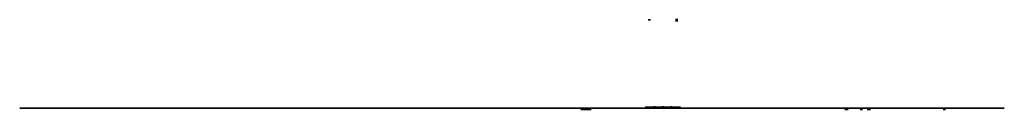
# Model space of a CAD drawing. Header units: millimetres. Extents: x 8701 to 11201, y -3 to 6197.
# Tile 1 of 2: x 8701 to 11201, y -3 to 226. Entities that reach past the tile are written whole.
import ezdxf

# ---------------------------------------------------------------- set-up
doc = ezdxf.new("R2010")
doc.units = ezdxf.units.MM

msp = doc.modelspace()

# ---------------------------------------------------------------- linework, layer by layer
at = {"extrusion": (0, 1, 0)}
for points, elevation in [([(-10369.3, 883.7, -1.44357), (-10371.7, 878.7, -0.692727)], 225.6), ([(-10299.5, 714.4, -1.44357), (-10302, 709.3, -0.692727)], 224.7), ([(-10369.5, 718.8, -1.44357), (-10371.9, 713.8, -0.692727)], 222.6), ([(-10364.4, 922.1, 4.111719), (-10364.2, 919.3, 0.243207)], 3), ([(-10299.4, 879.3, -1.44357), (-10301.8, 874.2, -0.692727)], 0), ([(-10802, 352.2, -1.542913), (-10803, 345, -0.648125)], -3), ([(-10835.9, 179.4, 4.111719), (-10835.7, 176.6, 0.243207)], -3), ([(-10858.6, 352.2, -1.542913), (-10859.6, 345, -0.648125)], -3), ([(-11046.5, 138.8, 4.111719), (-11046.3, 136, 0.243207)], -3)]:
    msp.add_lwpolyline(points, format="xyb", close=True, dxfattribs=dict(at, elevation=elevation))
at = {"color": 6, "extrusion": (0, 1, 0)}
msp.add_lwpolyline([(-11201.5, 992.1), (-8701.5, 992.1), (-8701.5, -257.9), (-11201.5, -257.9)], close=True, dxfattribs=at)
at = {"extrusion": (0, 1, 0)}
for points in [[(-10138.4, 272.8, -0.422495), (-10179, 269.1, -0.043622), (-10179, -132.9, -0.601161), (-10138.7, -138, 0.089112), (-10138.4, 272.8, -1.19472)], [(-10191.4, 272.7, -0.422495), (-10232, 269, -0.043622), (-10232, -133, -0.601161), (-10191.7, -138.1, 0.089112), (-10191.4, 272.7, -1.19472)], [(-10192.8, 694.1, -0.422495), (-10233.4, 690.4, -0.043622), (-10233.4, 288.4, -0.601161), (-10193.1, 283.4, 0.089112), (-10192.8, 694.1, -1.19472)], [(-10245.8, 694.1, -0.422495), (-10286.4, 690.4, -0.043622), (-10286.4, 288.4, -0.601161), (-10246.1, 283.3, 0.089112), (-10245.8, 694.1, -1.19472)], [(-10644.7, -160.4, -0.422495), (-10641, -201, -0.043622), (-10239, -201, -0.601161), (-10233.9, -160.7, 0.089112), (-10644.7, -160.4, -1.19472)], [(-10644.6, -213.4, -0.422495), (-10640.9, -254, -0.043622), (-10238.9, -254, -0.601161), (-10233.9, -213.7, 0.089112), (-10644.6, -213.4, -1.19472)], [(-10644.8, -1.4, -0.422495), (-10641.1, -42, -0.043622), (-10239.1, -42, -0.601161), (-10234, -1.7, 0.089112), (-10644.8, -1.4, -1.19472)], [(-10644.8, -107.4, -0.422495), (-10641.1, -148, -0.043622), (-10239.1, -148, -0.601161), (-10234, -107.7, 0.089112), (-10644.8, -107.4, -1.19472)], [(-10644.9, -54.4, -0.422495), (-10641.1, -95, -0.043622), (-10239.2, -95, -0.601161), (-10234.1, -54.7, 0.089112), (-10644.9, -54.4, -1.19472)], [(-10298.8, 694.1, -0.422495), (-10339.4, 690.4, -0.043622), (-10339.4, 288.4, -0.601161), (-10299.1, 283.4, 0.089112), (-10298.8, 694.1, -1.19472)], [(-10302.7, 842.7, -0.21613), (-10314.1, 819, 0.467633), (-10314.1, 773.1, -2.743101), (-10355.3, 773.1, 0.465316), (-10355.2, 819, -1.5929), (-10302.7, 842.7, -1.062538)], [(-10664.6, 207.6), (-10652.8, 245.9, -0.343101), (-10642.4, 253.1), (-10515.9, 253.1, -0.841553), (-10512.6, 233.6), (-10537.3, 225.1, -0.243834), (-10546.4, 226.4, 0.411784), (-10664.6, 207.6, -0.507412)], [(-11196.2, 980.4, -0.505118), (-11194.9, 981.4, 0.228377), (-11175.1, 985, -0.757023), (-11173.2, 984.5), (-11173.2, 981.9), (-11170.2, 981.9), (-11170.2, 971.9), (-11173.2, 971.9), (-11173.2, 941.9), (-11170.2, 941.9), (-11170.2, 931.9), (-11173.2, 931.9), (-11173.2, 924.7, -0.834261), (-11175.2, 924.4), (-11196.2, 980.4)], [(-11170.7, 777.7, 0.505118), (-11172, 778.6, -0.228377), (-11191.9, 782.3, 0.757023), (-11193.7, 781.8), (-11193.7, 779.2), (-11196.7, 779.2), (-11196.7, 769.2), (-11193.7, 769.2), (-11193.7, 739.2), (-11196.7, 739.2), (-11196.7, 729.2), (-11193.7, 729.2), (-11193.7, 722, 0.834261), (-11191.8, 721.6), (-11170.7, 777.7)], [(-11197, 842.2, -0.505118), (-11195.7, 843.2, 0.228377), (-11175.9, 846.8, -0.757023), (-11174, 846.3), (-11174, 843.7), (-11171, 843.7), (-11171, 833.7), (-11174, 833.7), (-11174, 803.7), (-11171, 803.7), (-11171, 793.7), (-11174, 793.7), (-11174, 786.5, -0.834261), (-11176, 786.2), (-11197, 842.2)], [(-11197.3, 910.1, -0.505118), (-11196, 911, 0.228377), (-11176.1, 914.7, -0.757023), (-11174.3, 914.2), (-11174.3, 911.6), (-11171.3, 911.6), (-11171.3, 901.6), (-11174.3, 901.6), (-11174.3, 871.6), (-11171.3, 871.6), (-11171.3, 861.6), (-11174.3, 861.6), (-11174.3, 854.4, -0.834261), (-11176.2, 854), (-11197.3, 910.1)]]:
    msp.add_lwpolyline(points, format="xyb", dxfattribs=at)
for points, elevation in [([(-10154.6, 983), (-10154.6, 935.8), (-10151.6, 935.8), (-10151.6, 932.8), (-10146.6, 932.8), (-10146.6, 935.8), (-10135.9, 935.8), (-10135.9, 932.8), (-10130.9, 932.8), (-10130.9, 935.8), (-10127.9, 935.8), (-10127.9, 978.2)], 0), ([(-10311.7, 815.5), (-10311.7, 776.6), (-10314.7, 776.6), (-10314.7, 815.5)], 3.1), ([(-10311.7, 720.6), (-10311.7, 710.6), (-10314.7, 710.6), (-10314.7, 720.6)], 3.1), ([(-10333.1, 885.6), (-10333.1, 878.6), (-10336.2, 878.6), (-10336.2, 885.6)], 3.4), ([(-10333.1, 713.6), (-10333.1, 706.6), (-10336.2, 706.6), (-10336.2, 713.6)], 3.4), ([(-10354.6, 881.5), (-10354.6, 871.6), (-10357.6, 871.6), (-10357.6, 881.5)], 3.6), ([(-10354.6, 815.5), (-10354.6, 776.6), (-10357.6, 776.6), (-10357.6, 815.5)], 3.6), ([(-10354.6, 720.6), (-10354.6, 711.3), (-10357.6, 711.3), (-10357.6, 720.6)], 3.6), ([(-10152.9, 920), (-10152.9, 877.8), (-10149.9, 877.8), (-10149.9, 874.8), (-10144.9, 874.8), (-10144.9, 877.8), (-10134.2, 877.8), (-10134.2, 874.8), (-10129.2, 874.8), (-10129.2, 877.8), (-10126.2, 877.8), (-10126.2, 915.2)], -3)]:
    msp.add_lwpolyline(points, close=True, dxfattribs=dict(at, elevation=elevation))
for points in [[(-10196.5, -142.6), (-10196.5, -189.8), (-10193.5, -189.8), (-10193.5, -192.8), (-10188.5, -192.8), (-10188.5, -189.8), (-10177.8, -189.8), (-10177.8, -192.8), (-10172.8, -192.8), (-10172.8, -189.8), (-10169.8, -189.8), (-10169.8, -147.4)], [(-10228.3, -136.2), (-10228.3, -171.5), (-10225.3, -171.5), (-10225.3, -174.5), (-10220.3, -174.5), (-10220.3, -151.5), (-10201.6, -151.5), (-10201.6, -134.2)], [(-10247.8, 986.2), (-10247.8, 936.6), (-10244.8, 936.6), (-10244.8, 933.6), (-10239.8, 933.6), (-10239.8, 956.6), (-10221.1, 956.6), (-10221.1, 984.2)], [(-10259.9, 196.3), (-10259.9, 174.2), (-10249.9, 174.2), (-10249.9, 154.2), (-10241.2, 154.2), (-10241.2, 151.2), (-10236.2, 151.2), (-10236.2, 154.2), (-10233.2, 154.2), (-10233.2, 191.5)], [(-10281.8, 984.6), (-10281.8, 949.3), (-10278.8, 949.3), (-10278.8, 946.3), (-10273.8, 946.3), (-10273.8, 969.3), (-10255.1, 969.3), (-10255.1, 986.6)], [(-10258.8, 105.3), (-10258.8, 158.5), (-10276.5, 175.5), (-10307, 175.5), (-10325.2, 152), (-10325.2, 38.9)], [(-10286.7, 110.8), (-10287.9, 122.6), (-10308.4, 101.7), (-10308.3, 89.2)], [(-10316.9, 987.3), (-10316.9, 950), (-10313.9, 950), (-10313.9, 947), (-10308.9, 947), (-10308.9, 950), (-10298.2, 950), (-10298.2, 947), (-10293.2, 947), (-10293.2, 950), (-10290.2, 950), (-10290.2, 985.3)], [(-10349.9, 986.7), (-10349.9, 964.6), (-10339.9, 964.6), (-10339.9, 944.6), (-10331.2, 944.6), (-10331.2, 941.6), (-10326.2, 941.6), (-10326.2, 944.6), (-10323.2, 944.6), (-10323.2, 981.9)], [(-10396.3, 99.3), (-10396.3, 152.4), (-10378.6, 169.5), (-10348.1, 169.5), (-10329.9, 145.9), (-10329.9, 32.8)], [(-10449.8, 894.9), (-10442.1, 932.8), (-10427.1, 932.8), (-10427.1, 938.8), (-10412.1, 938.8), (-10412.1, 932.8), (-10372.3, 932.8), (-10372.3, 938.8), (-10357.3, 938.8), (-10357.3, 932.8), (-10342.3, 932.8), (-10342.3, 894.9)], [(-10342.9, 212.5), (-10422.8, 212.5), (-10422.8, 242.5), (-10342.9, 242.5)], [(-10368.4, 131.2), (-10367.2, 119.4), (-10346.7, 140.3), (-10346.8, 152.8)], [(-10642.3, 534.4), (-10642.3, 474.4), (-10612.3, 474.4), (-10612.3, 534.4)], [(-10665, 24), (-10665, -11.3), (-10662, -11.3), (-10662, -14.3), (-10657, -14.3), (-10657, 8.7), (-10638.3, 8.7), (-10638.3, 26)], [(-10780.1, 956.6), (-10778.2, 952), (-10781, 950.9), (-10782.9, 955.5)], [(-10781, 945.3), (-10778.2, 944.2), (-10780.1, 939.6), (-10782.9, 940.7)], [(-10787, 930.8), (-10784.2, 929.7), (-10786.1, 925.1), (-10788.9, 926.2)], [(-10796.3, 978.6), (-10791.7, 976.7), (-10792.8, 973.9), (-10797.5, 975.8)], [(-10792.8, 922.3), (-10791.7, 919.5), (-10796.3, 917.6), (-10797.5, 920.4)], [(-10810.8, 984.6), (-10806.2, 982.7), (-10807.3, 979.9), (-10812, 981.9)], [(-10840.8, -11.4), (-10840.8, -33.6), (-10830.8, -33.6), (-10830.8, -53.6), (-10822.1, -53.6), (-10822.1, -56.6), (-10817.1, -56.6), (-10817.1, -53.6), (-10814.1, -53.6), (-10814.1, -16.3)], [(-10823.3, 982.7), (-10818.7, 984.6), (-10817.5, 981.9), (-10822.1, 979.9)], [(-10837.8, 976.7), (-10833.2, 978.6), (-10832, 975.8), (-10836.6, 973.9)], [(-10832, 920.4), (-10833.2, 917.6), (-10837.8, 919.5), (-10836.6, 922.3)], [(-10845.2, 929.7), (-10842.5, 930.8), (-10840.6, 926.2), (-10843.3, 925.1)], [(-10851.2, 944.2), (-10848.5, 945.3), (-10846.6, 940.7), (-10849.3, 939.6)], [(-10851.2, 952), (-10848.5, 950.9), (-10846.6, 955.5), (-10849.3, 956.6)], [(-11008.5, -185.3), (-11008.5, -207.5), (-10998.5, -207.5), (-10998.5, -227.5), (-10989.8, -227.5), (-10989.8, -230.5), (-10984.8, -230.5), (-10984.8, -227.5), (-10981.8, -227.5), (-10981.8, -190.1)], [(-11026.2, 304.6), (-11026.2, 257.4), (-11023.2, 257.4), (-11023.2, 254.4), (-11018.2, 254.4), (-11018.2, 257.4), (-11007.4, 257.4), (-11007.4, 254.4), (-11002.4, 254.4), (-11002.4, 257.4), (-10999.4, 257.4), (-10999.4, 299.8)], [(-11040.8, -190.4), (-11040.8, -227.7), (-11037.8, -227.7), (-11037.8, -230.7), (-11032.8, -230.7), (-11032.8, -227.7), (-11022.1, -227.7), (-11022.1, -230.7), (-11017.1, -230.7), (-11017.1, -227.7), (-11014.1, -227.7), (-11014.1, -192.4)], [(-11051, -70.7), (-11051, -106), (-11048, -106), (-11048, -109), (-11043, -109), (-11043, -86), (-11024.3, -86), (-11024.3, -68.7)], [(-11063.7, 983.9), (-11063.7, 923.9), (-11033.7, 923.9), (-11033.7, 983.9)], [(-11132.7, -139.7), (-11132.7, -189.2), (-11129.7, -189.2), (-11129.7, -192.2), (-11124.7, -192.2), (-11124.7, -189.2), (-11114, -189.2), (-11114, -192.2), (-11109, -192.2), (-11109, -189.2), (-11106, -189.2), (-11106, -141.7)], [(-11196.4, 343.6), (-11196.4, 294), (-11193.4, 294), (-11193.4, 291), (-11188.4, 291), (-11188.4, 314), (-11169.7, 314), (-11169.7, 341.6)]]:
    msp.add_lwpolyline(points, close=True, dxfattribs=at)
for points in [[(-10421.4, 251.5), (-10421.4, 254.5), (-10423.4, 254.5, -0.414214), (-10403.4, 274.5), (-10260.4, 274.5, -0.414214), (-10240.4, 254.5), (-10242.4, 254.5), (-10242.4, 251.5), (-10249.6, 251.5), (-10249.6, 254.5, 0.408724), (-10259.4, 264.5), (-10306.9, 264.5, 0.145873), (-10327.7, 254.5), (-10330.3, 254.5), (-10330.3, 264.5), (-10333.5, 264.5), (-10333.5, 254.5), (-10336.6, 254.5, 0.134635), (-10357.1, 264.5), (-10404.4, 264.5, 0.414177), (-10414.4, 254.5), (-10414.4, 251.5)], [(-10274.8, 99, 0.01152), (-10279.2, 123.9, 0.029808), (-10286.9, 153.8, 0.037947), (-10291.7, 165.6, 0.123232), (-10294.6, 169.1, 0.102662), (-10295.8, 169.6), (-10295.8, 167.1, -0.06431), (-10295.5, 167, -0.095826), (-10294.3, 164.9, -0.024112), (-10292.7, 159.8, -0.028884), (-10287.5, 132.6, -0.014935), (-10285.1, 110.4), (-10284.3, 105.7)], [(-10305.2, 106.8, -0.022523), (-10303.8, 134.9, -0.01894), (-10301.3, 152.7, -0.040202), (-10298.6, 163.2, -0.02453), (-10297.7, 166, -0.176892), (-10296.8, 167.1), (-10296.8, 169.6, 0.209938), (-10298.9, 168.2, 0.071881), (-10300.2, 165.6, 0.032962), (-10303.1, 155.3, 0.03009), (-10306.9, 130.2, 0.020565), (-10308.4, 103.2)], [(-10741.3, 347.2), (-10692.3, 347.2, -1), (-10689.3, 347.2), (-10649.9, 347.2), (-10649.9, 535.2, -0.414214), (-10643.9, 541.2), (-10585.9, 541.2, -0.414214), (-10579.9, 535.2), (-10579.9, 347.2), (-10528.2, 347.2), (-10528.2, 489.1, -1.591618), (-10526, 490.6), (-10388.7, 510.4, -0.716246), (-10386.8, 512.4), (-10336.9, 603.5), (-10473.7, 942.5), (-10524.8, 950.3, -0.8912), (-10527.7, 951), (-10617.8, 938, -1.602042), (-10620.4, 937.5), (-10623.4, 941.7), (-10689.3, 988.1, -0.904884), (-10692.3, 988.4), (-10773.7, 988.4), (-10741.3, 546.8)], [(-10521.2, 450.4), (-10521.2, 453.4), (-10523.2, 453.4, -0.414214), (-10503.2, 473.4), (-10360.3, 473.4, -0.414214), (-10340.3, 453.4), (-10342.3, 453.4), (-10342.3, 450.4), (-10349.5, 450.4), (-10349.5, 453.4, 0.408724), (-10359.3, 463.4), (-10406.8, 463.4, 0.145873), (-10427.6, 453.4), (-10430.2, 453.4), (-10430.2, 463.4), (-10433.4, 463.4), (-10433.4, 453.4), (-10436.4, 453.4, 0.134635), (-10457, 463.4), (-10504.2, 463.4, 0.414177), (-10514.2, 453.4), (-10514.2, 450.4)], [(-10518.7, 426.8), (-10518.7, 429.8), (-10520.7, 429.8, -0.414214), (-10500.7, 449.8), (-10366.4, 449.8, -0.414213), (-10346.4, 429.8), (-10348.4, 429.8), (-10348.4, 426.8), (-10358.3, 426.8), (-10358.4, 429.8, 0.414213), (-10368.4, 439.8), (-10404.4, 439.8, 0.414214), (-10414.4, 429.8), (-10414.4, 426.8), (-10433.7, 426.8), (-10433.7, 439.8), (-10436.7, 439.8), (-10436.7, 426.8), (-10453.3, 426.8), (-10453.3, 429.8, 0.414214), (-10463.3, 439.8), (-10499.3, 439.8, 0.414215), (-10509.3, 429.8), (-10509.3, 426.8)], [(-10518.7, 400.8), (-10518.7, 403.8), (-10520.7, 403.8, -0.414214), (-10500.7, 423.8), (-10366.4, 423.8, -0.414213), (-10346.4, 403.8), (-10348.4, 403.8), (-10348.4, 400.8), (-10358.3, 400.8), (-10358.4, 403.8, 0.414213), (-10368.4, 413.8), (-10404.4, 413.8, 0.414214), (-10414.4, 403.8), (-10414.4, 400.8), (-10433.7, 400.8), (-10433.7, 413.8), (-10436.7, 413.8), (-10436.7, 400.8), (-10453.3, 400.8), (-10453.3, 403.8, 0.414214), (-10463.3, 413.8), (-10499.3, 413.8, 0.414215), (-10509.3, 403.8), (-10509.3, 400.8)], [(-10349.9, 135.2, -0.022523), (-10351.3, 107.1, -0.01894), (-10353.8, 89.3, -0.040202), (-10356.4, 78.8, -0.02453), (-10357.3, 76, -0.176892), (-10358.3, 74.9), (-10358.3, 72.4, 0.209938), (-10356.2, 73.8, 0.071881), (-10354.9, 76.4, 0.032962), (-10352, 86.7, 0.03009), (-10348.2, 111.8, 0.020565), (-10346.7, 138.8)], [(-10380.3, 143, 0.01152), (-10375.9, 118.1, 0.029808), (-10368.2, 88.2, 0.037947), (-10363.3, 76.4, 0.123232), (-10360.5, 72.9, 0.102662), (-10359.3, 72.4), (-10359.3, 74.9, -0.06431), (-10359.6, 75, -0.095826), (-10360.8, 77.1, -0.024112), (-10362.4, 82.2, -0.028884), (-10367.6, 109.4, -0.014935), (-10370, 131.6), (-10370.8, 136.3)], [(-10421, 922.1, 4.111719), (-10420.8, 919.3, 0.243207)], [(-10642.5, 446.2), (-10642.5, 461.2, -0.408288), (-10637.6, 466.2), (-10637.6, 456.2), (-10634.4, 456.2), (-10634.4, 466.2), (-10616.1, 466.2), (-10616.1, 456.2), (-10612.9, 456.2), (-10612.9, 466.2), (-10594.5, 466.2), (-10594.5, 456.2), (-10591.4, 456.2), (-10591.4, 466.2, -0.408615), (-10586.4, 461.2), (-10586.4, 446.2)], [(-10642.5, 420.2), (-10642.5, 435.2, -0.408288), (-10637.6, 440.2), (-10637.6, 430.2), (-10634.4, 430.2), (-10634.4, 440.2), (-10616.1, 440.2), (-10616.1, 430.2), (-10612.9, 430.2), (-10612.9, 440.2), (-10594.5, 440.2), (-10594.5, 430.2), (-10591.4, 430.2), (-10591.4, 440.2, -0.408615), (-10586.4, 435.2), (-10586.4, 420.2)], [(-10966.9, -90.6), (-10641.9, -90.6), (-10641.9, -82.6, 0.414214), (-10646.9, -77.6), (-10961.9, -77.6, 0.414214), (-10966.9, -82.6)], [(-10966.9, -73.8), (-10641.9, -73.8), (-10641.9, -65.8, 0.414214), (-10646.9, -60.8), (-10961.9, -60.8, 0.414214), (-10966.9, -65.8)], [(-10810.5, 422.8, -0.074512), (-10814.3, 425.1), (-10853.4, 457.6, -0.314851), (-10860.8, 478.8), (-10831.7, 548.5, -0.197095), (-10825.6, 554.7), (-10797, 567.1, -0.442481), (-10782.5, 557.3), (-10745.4, 413, -0.64207), (-10758.9, 401.3)], [(-11166.1, 989.1), (-11117.1, 989.1, 1), (-11114.1, 989.1), (-11074.7, 989.1), (-11074.7, 902.1, 0.414214), (-11068.7, 896.1), (-11010.7, 896.1, 0.414214), (-11004.7, 902.1), (-11004.7, 989.1), (-10953, 989.1), (-10953, 847.2, 1.591618), (-10950.8, 845.7), (-10813.4, 825.9, 0.716246), (-10811.5, 823.9), (-10761.7, 732.8), (-10898.4, 393.8), (-10949.6, 386, 0.8912), (-10952.5, 385.3), (-11042.6, 398.3, 1.602042), (-11045.2, 398.9), (-11048.2, 394.6), (-11114.1, 348.3, 0.904884), (-11117.1, 347.9), (-11198.5, 347.9), (-11166.1, 789.5)], [(-10778.4, 798.8), (-10790.2, 803.6, -0.144466), (-10796.8, 808.9), (-10818.3, 839.5, -0.199536), (-10820.8, 850.8), (-10818.2, 865.7, -0.198289), (-10812, 875.3), (-10791.4, 889.8, -0.557689), (-10775.8, 883.1), (-10764.8, 809.6, -0.580418)], [(-10855.7, 949.6, -2.418325), (-10816.3, 907.1, -0.413509)], [(-10785.2, 968.5, -2.468398), (-10787.3, 964.9, -0.405121)], [(-10831.5, 971.8, -1.675616), (-10825.3, 921.1, -0.596795)], [(-10789.7, 141.4, 4.111719), (-10789.5, 138.6, 0.243207)], [(-10802, 408.8, -1.542913), (-10803, 401.5, -0.648125)], [(-10815.5, 916, -2.468398), (-10817.6, 912.4, -0.405121)], [(-10833.4, 385.7, -1.451539), (-10832.1, 367.1, -0.688924)], [(-10845.8, 968.5, -2.468398), (-10848, 964.9, -0.405121)], [(-10858.6, 408.8, -1.542913), (-10859.6, 401.5, -0.648125)], [(-10948.3, 865.5), (-10941.9, 876.4, -0.144466), (-10935.7, 882.2), (-10902.2, 899, -0.199536), (-10890.7, 899.8), (-10876.3, 894.9, -0.198289), (-10867.7, 887.4), (-10856.4, 864.9, -0.557689), (-10865.3, 850.4), (-10939.7, 850.4, -0.580418)], [(-11000.2, 100.8, 4.111719), (-11000, 98, 0.243207)]]:
    msp.add_lwpolyline(points, format="xyb", close=True, dxfattribs=at)
for points in [[(-10308.3, 81.6), (-10308.3, 87.1), (-10285.9, 109.5), (-10285.2, 104.8), (-10308.3, 81.6)], [(-10346.7, 160.4), (-10346.7, 154.9), (-10369.1, 132.5), (-10369.9, 137.2), (-10346.7, 160.4)]]:
    msp.add_lwpolyline(points, dxfattribs=at)
for points, elevation in [([(-10293.4, 861.5, -0.280303), (-10299.8, 815.1, 0.356793), (-10299.8, 777.1, -0.291716), (-10294.2, 729, 0.188074), (-10294.6, 721.6), (-10292.2, 713.9, -0.633311), (-10302.7, 704), (-10310.2, 707, 0.193135), (-10317.7, 706.9, -0.219533), (-10355.3, 708.6, 0.183386), (-10362.4, 709.4), (-10367.7, 708.1, -0.596285), (-10377.3, 718.4), (-10375.6, 723.5, 0.1848), (-10375.9, 730.6, -0.281069), (-10369.5, 777.1, 0.355765), (-10369.5, 815.1, -0.292382), (-10375.2, 863.1, 0.18795), (-10374.6, 870.6), (-10377.2, 878.3, -0.633886), (-10366.6, 888.2), (-10359, 885.2, 0.194059), (-10351.6, 885.2, -0.219273), (-10313.9, 883.5, 0.185713), (-10306.9, 882.7), (-10301.6, 884.1, -0.592848), (-10292, 873.8), (-10293.7, 868.7, 0.18737), (-10293.4, 861.5, -0.406359)], 2.9), ([(-10851.3, 410, -0.301184), (-10807.1, 410, -1.106606), (-10795.8, 398.7, -0.30121), (-10795.8, 354.6, -1.104478), (-10807.1, 343.3, -0.301236), (-10851.3, 343.3, -1.104477), (-10862.5, 354.6, -0.30121), (-10862.5, 398.7, -1.106607), (-10851.3, 410, 0.47494)], 0)]:
    msp.add_lwpolyline(points, format="xyb", dxfattribs=dict(at, elevation=elevation))
at = {"extrusion": (-0.012373, 0.999923, -1.13779e-05), "elevation": -124.5}
msp.add_lwpolyline([(-10310.9, 880.9), (-10310.9, 871.6), (-10313.9, 871.6), (-10313.9, 880.9)], close=True, dxfattribs=at)

doc.saveas('drawing.dxf')
